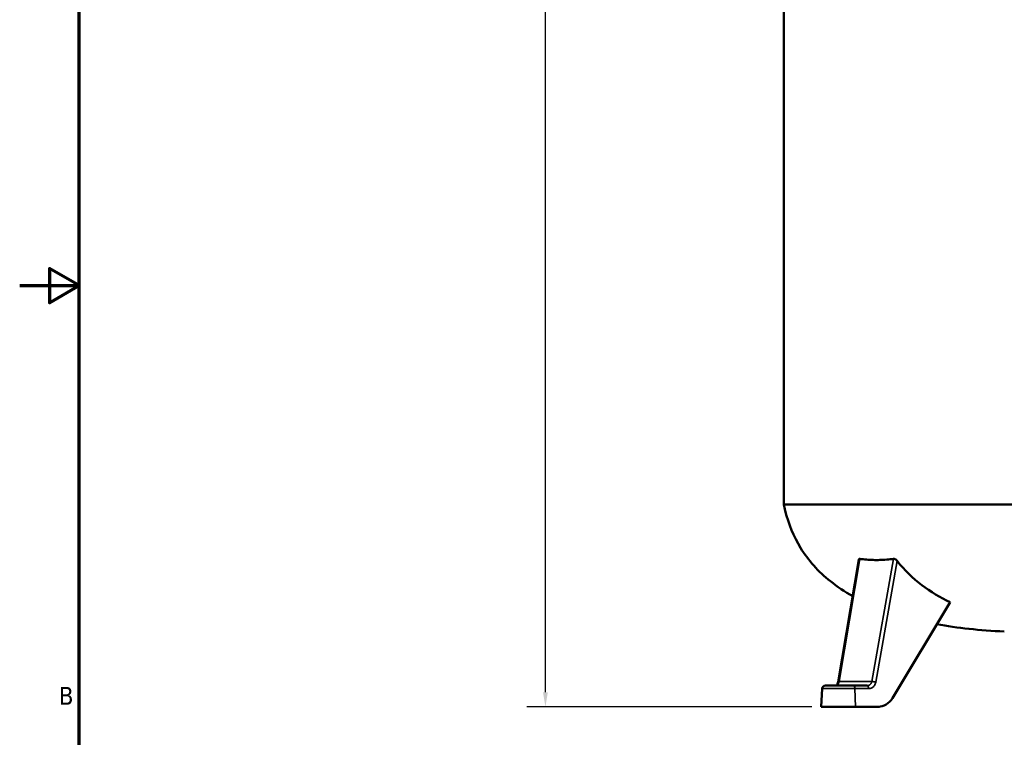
# Model space of a CAD drawing. Header units: inches. Extents: x 1 to 237, y 4 to 150.
# Tile 18 of 148: x 1 to 47, y 56 to 89. Entities that reach past the tile are written whole.
import ezdxf

# ---------------------------------------------------------------- set-up
doc = ezdxf.new("R2010")
doc.units = ezdxf.units.IN
doc.header["$LTSCALE"] = 7
doc.header["$MEASUREMENT"] = 0
for name, color, linetype, lineweight in [('Border (ANSI)', 7, 'Continuous', 70), ('Dimension (ANSI)', 7, 'Continuous', 25), ('Visible (ANSI)', 7, 'Continuous', 50), ('Visible Narrow (ANSI)', 7, 'Continuous', 35)]:
    doc.layers.add(name, color=color, linetype=linetype, lineweight=lineweight)
doc.styles.add('Dimension Text', font='tahoma.ttf')
doc.dimstyles.new('Dual Dimension', dxfattribs={"dimscale": 7, "dimtxt": 0.12, "dimasz": 0.098425, "dimexe": 0.125, "dimexo": 0.0625, "dimgap": 0.031496, "dimtad": 0, "dimtih": 1, "dimtoh": 1, "dimrnd": 1e-08, "dimzin": 4, "dimdsep": 46, "dimtxsty": 'Dimension Text', "dimcen": 0.09, "dimdle": 0.393701, "dimclrd": 256, "dimclre": 256, "dimclrt": 256, "dimadec": 0, "dimazin": 1, "dimtfac": 1, "dimtofl": 0, "dimtmove": 0, "dimatfit": 3, "dimfxl": 1, "dimtolj": 1, "dimtzin": 4, "dimlwd": -1, "dimlwe": -1, "dimarcsym": 0})

# ---------------------------------------------------------------- blocks, each defined once
blk = doc.blocks.new('Borders Default Border')
at = {"layer": 'Border (ANSI)', "flags": 128}
for points in [[(0.5, 1), (0.5, 21), (33.5, 21), (33.5, 1), (0.5, 1)], [(0.1, 11), (0.5, 11), (0.3, 11.1155), (0.3, 10.8845), (0.5, 11)]]:
    blk.add_lwpolyline(points, dxfattribs=at)
at = {"layer": 'Border (ANSI)', "insert": (0.3634, 8.19), "char_height": 0.12, "attachment_point": 7, "style": 'Dimension Text'}
blk.add_mtext('B', dxfattribs=at)
blk = doc.blocks.new('*D8')
at = {"layer": 'Defpoints', "color": 0, "transparency": 16777216}
for p in [(25.382, 133.91), (45.846, 133.91), (38.33, 57.23)]:
    blk.add_point(p, dxfattribs=at)
at = {"layer": 'Dimension (ANSI)', "transparency": 16777216}
for p, q in [((45.408, 133.91), (24.507, 133.91)), ((25.382, 133.221), (25.382, 97.456)), ((25.382, 57.919), (25.382, 93.684)), ((37.893, 57.23), (24.507, 57.23))]:
    blk.add_line(p, q, dxfattribs=at)
for points in [[(25.267, 133.221), (25.496, 133.221), (25.382, 133.91)], [(25.267, 57.919), (25.496, 57.919), (25.382, 57.23)]]:
    blk.add_solid(points, dxfattribs=at)
at = {"layer": 'Dimension (ANSI)', "transparency": 16777216, "insert": (25.382, 95.57), "char_height": 0.84, "attachment_point": 5, "style": 'Dimension Text'}
blk.add_mtext('\\A1;{\\H3.0x;(}\\S76.68^ 1947.7 mm;{\\H3.0x;)}', dxfattribs=at)

msp = doc.modelspace()

# ---------------------------------------------------------------- linework, layer by layer
at = {"layer": 'Visible (ANSI)'}
for p, q in [((36.5752, 90.7604), (36.5752, 66.7303)), ((36.5752, 66.7303), (60.5752, 66.7303)), ((39.1224, 58.4099), (40.0996, 64.1484)), ((44.3837, 62.1393), (41.6734, 57.6432)), ((38.3754, 58.0882), (38.3304, 57.2303)), ((38.5252, 58.2303), (39.8309, 58.2303)), ((39.05, 58.2303), (39.05, 58.2303)), ((40.4811, 58.2303), (39.8309, 58.2303)), ((39.9327, 57.2303), (38.3304, 57.2303)), ((39.9327, 57.2303), (40.683, 57.2303)), ((40.6828, 57.2376), (40.683, 57.2303)), ((40.9985, 57.2376), (40.6828, 57.2376)), ((40.9255, 57.2303), (40.683, 57.2303)), ((40.998, 57.2339), (41.0709, 57.2412))]:
    msp.add_line(p, q, dxfattribs=at)
msp.add_arc((38.5252, 58.0803), 0.15, 89.99995, 177, dxfattribs=at)
for centre, major_axis, ratio, start_param, end_param in [((41.5092, 67.4586), (4.6671, 0.7947), 0.6928597, 4.3009824, 4.3361986), ((41.5092, 67.4586), (4.6671, 0.7947), 0.6928597, 4.6065861, 4.6418023), ((40.5749, 58.3403), (-0.04, 0.2476), 0.8715002, 3.0805817, 3.0816816), ((40.5749, 58.3403), (-0.04, 0.2476), 0.8715002, 3.3045428, 3.305041), ((40.9711, 58.2363), (0.0998, -0.995), 0.8514717, 6.1979875, 7.1329454), ((40.8982, 58.2289), (0.0998, -0.995), 0.8514717, 6.1979875, 6.2831853)]:
    msp.add_ellipse(centre, major_axis=major_axis, ratio=ratio, start_param=start_param, end_param=end_param, dxfattribs=at)
for points, knots in [([(39.8064, 62.4266), (39.4268, 62.6392), (39.0791, 62.8718), (38.1893, 63.5838), (37.7208, 64.1093), (37.0349, 65.2279), (36.7956, 65.8073), (36.6166, 66.535), (36.5949, 66.6321), (36.5752, 66.7303)], [0.53170825, 0.53170825, 0.53170825, 0.53170825, 0.63167647, 0.63167647, 0.81349111, 0.81349111, 0.97543861, 0.97543861, 1, 1, 1, 1]), ([(40.1026, 64.159), (40.1058, 64.166), (40.1112, 64.1712), (40.1223, 64.1757), (40.1262, 64.1767), (40.1316, 64.1773), (40.1327, 64.1774), (40.1346, 64.1775), (40.1354, 64.1775), (40.1367, 64.1776), (40.1372, 64.1776), (40.1383, 64.1776), (40.1389, 64.1775), (40.14, 64.1775), (40.1407, 64.1775), (40.1422, 64.1774), (40.1431, 64.1773), (40.1451, 64.1772), (40.1463, 64.177), (40.1475, 64.1769)], [-0.24952586, -0.24952586, -0.24952586, -0.24952586, -0.12470105, -0.12470105, -0.06801924, -0.06801924, -0.05323917, -0.05323917, -0.04420825, -0.04420825, -0.03734606, -0.03734606, -0.03082186, -0.03082186, -0.02338296, -0.02338296, -0.01325596, -0.01325596, -0.000001, -0.000001, -0.000001, -0.000001]), ([(40.3067, 64.159), (40.4101, 64.1471), (40.5142, 64.1383), (40.7217, 64.1266), (40.8252, 64.1237), (41.033, 64.1237), (41.1375, 64.1266), (41.3491, 64.1383), (41.4564, 64.1471), (41.5639, 64.159)], [-4.5200839, -4.5200839, -4.5200839, -4.5200839, -3.3800219, -3.3800219, -2.2602236, -2.2602236, -1.1402337, -1.1402337, -0.0000013, -0.0000013, -0.0000013, -0.0000013]), ([(41.7293, 64.1769), (41.7305, 64.177), (41.7318, 64.1772), (41.7341, 64.1773), (41.7351, 64.1774), (41.7368, 64.1775), (41.7376, 64.1775), (41.739, 64.1775), (41.7396, 64.1776), (41.741, 64.1776), (41.7417, 64.1776), (41.7433, 64.1775), (41.7443, 64.1775), (41.7468, 64.1774), (41.7483, 64.1773), (41.7559, 64.1767), (41.7622, 64.1757), (41.7828, 64.1712), (41.7974, 64.166), (41.8119, 64.159)], [-0.2497836, -0.2497836, -0.2497836, -0.2497836, -0.23651496, -0.23651496, -0.22637749, -0.22637749, -0.21893091, -0.21893091, -0.21239997, -0.21239997, -0.20553069, -0.20553069, -0.19649045, -0.19649045, -0.18169511, -0.18169511, -0.12495475, -0.12495475, -0.000001, -0.000001, -0.000001, -0.000001]), ([(41.8119, 64.159), (41.8287, 64.1496), (41.8447, 64.1378), (41.874, 64.1116), (41.8872, 64.0972), (41.8988, 64.0824)], [-0.30078005, -0.30078005, -0.30078005, -0.30078005, -0.15039808, -0.15039808, -0.000001, -0.000001, -0.000001, -0.000001]), ([(41.8988, 64.0824), (42.2379, 63.6469), (42.6251, 63.2728), (43.4675, 62.6287), (43.9194, 62.3616), (44.3837, 62.1393)], [-8.85818, -8.85818, -8.85818, -8.85818, -4.432407, -4.432407, -0.000001, -0.000001, -0.000001, -0.000001]), ([(39.0428, 58.2303), (39.0436, 58.2309), (39.0445, 58.2316), (39.0504, 58.2365), (39.0581, 58.2445), (39.0737, 58.267), (39.0815, 58.2805), (39.0964, 58.313), (39.1037, 58.3326), (39.1148, 58.3714), (39.1191, 58.3904), (39.1224, 58.4099)], [0.3261777, 0.3261777, 0.3261777, 0.3261777, 0.37291193, 0.37291193, 0.57578827, 0.57578827, 0.74969362, 0.74969362, 0.93418215, 0.93418215, 1.08878069, 1.08878069, 1.08878069, 1.08878069]), ([(39.0428, 58.2303), (39.0436, 58.2309), (39.0445, 58.2316), (39.0504, 58.2365), (39.0581, 58.2445), (39.0737, 58.267), (39.0815, 58.2805), (39.0964, 58.313), (39.1037, 58.3326), (39.1148, 58.3714), (39.1191, 58.3904), (39.1224, 58.4099)], [0.32641857, 0.32641857, 0.32641857, 0.32641857, 0.37290811, 0.37290811, 0.57578675, 0.57578675, 0.74969198, 0.74969198, 0.93418055, 0.93418055, 1.08878066, 1.08878066, 1.08878066, 1.08878066])]:
    msp.add_open_spline(points, degree=3, knots=knots, dxfattribs=at)
for points in [[(40.0996, 64.1484), (40.1002, 64.1522), (40.1012, 64.1558), (40.1026, 64.159)], [(46.9255, 60.7679), (45.7767, 60.8223), (44.7222, 60.9357), (43.762, 61.108)]]:
    msp.add_open_spline(points, degree=3, dxfattribs=at)
at = {"layer": 'Visible Narrow (ANSI)'}
for p, q in [((39.1673, 58.4206), (40.1475, 64.1769)), ((41.7293, 64.1769), (40.7071, 58.4206)), ((41.8988, 64.0824), (40.8884, 58.3926)), ((39.1673, 58.4206), (40.7071, 58.4206)), ((38.3754, 58.0882), (39.9092, 58.0882)), ((40.5594, 58.0882), (39.9092, 58.0882)), ((39.9092, 58.0882), (39.9327, 57.2303)), ((40.9255, 57.2303), (40.9985, 57.2376))]:
    msp.add_line(p, q, dxfattribs=at)
for centre, major_axis, ratio, start_param, end_param in [((39.2703, 58.3848), (-0.1479, 0.0252), 0.1724344, 5.5118666, 6.2831225), ((40.8101, 58.3848), (-0.1477, 0.0262), 0.1653534, 4.1834276, 5.5130504), ((39.8309, 58.0803), (0, 0.15), 0.5224986, 4.7647489, 6.2831858), ((40.4811, 58.0803), (0, 0.15), 0.5224986, 4.7647489, 6.2831853)]:
    msp.add_ellipse(centre, major_axis=major_axis, ratio=ratio, start_param=start_param, end_param=end_param, dxfattribs=at)
for points, knots in [([(39.05, 58.2303), (39.0538, 58.2303), (39.0578, 58.2308), (39.0656, 58.2327), (39.0693, 58.234), (39.0739, 58.2362), (39.0746, 58.2366), (39.0793, 58.239), (39.0834, 58.2417), (39.0885, 58.2457), (39.0893, 58.2463), (39.0942, 58.2505), (39.0984, 58.2545), (39.1039, 58.2607), (39.1051, 58.2621), (39.1103, 58.2685), (39.1145, 58.2743), (39.1202, 58.2833), (39.1217, 58.2857), (39.127, 58.2947), (39.1307, 58.3019), (39.1364, 58.314), (39.1383, 58.3183), (39.143, 58.3296), (39.1457, 58.3368), (39.1509, 58.352), (39.1534, 58.3599), (39.159, 58.3799), (39.1619, 58.3922), (39.1655, 58.4101), (39.1664, 58.4153), (39.1673, 58.4206)], [0.00001359, 0.00001359, 0.00001359, 0.00001359, 0.125, 0.125, 0.23017456, 0.23017456, 0.25, 0.25, 0.35504338, 0.35504338, 0.375, 0.375, 0.47367798, 0.47367798, 0.5, 0.5, 0.59262364, 0.59262364, 0.625, 0.625, 0.70752979, 0.70752979, 0.75, 0.75, 0.8125, 0.8125, 0.875, 0.875, 0.96409525, 0.96409525, 1, 1, 1, 1]), ([(40.7071, 58.4206), (40.7052, 58.4101), (40.7027, 58.3999), (40.6972, 58.3826), (40.6945, 58.3753), (40.6879, 58.3602), (40.6841, 58.3524), (40.6789, 58.3434), (40.678, 58.3418), (40.6734, 58.3341), (40.6695, 58.3283), (40.6596, 58.3148), (40.6534, 58.3075), (40.6428, 58.2963), (40.6385, 58.2921), (40.6275, 58.2822), (40.6207, 58.2768), (40.6096, 58.269), (40.6053, 58.2662), (40.594, 58.2593), (40.5871, 58.2556), (40.5762, 58.2504), (40.5721, 58.2487), (40.5613, 58.2443), (40.5545, 58.2419), (40.5442, 58.2389), (40.5405, 58.2379), (40.5303, 58.2354), (40.524, 58.2341), (40.5144, 58.2326), (40.5111, 58.2322), (40.5017, 58.2311), (40.4957, 58.2307), (40.4869, 58.2304), (40.484, 58.2303), (40.4811, 58.2303)], [0, 0, 0, 0, 0.0711979, 0.0711979, 0.125, 0.125, 0.1858388, 0.1858388, 0.1989502, 0.1989502, 0.25, 0.25, 0.3250591, 0.3250591, 0.375, 0.375, 0.4516075, 0.4516075, 0.5, 0.5, 0.5781924, 0.5781924, 0.625, 0.625, 0.7047386, 0.7047386, 0.75, 0.75, 0.8313585, 0.8313585, 0.875, 0.875, 0.9576563, 0.9576563, 1, 1, 1, 1])]:
    msp.add_open_spline(points, degree=3, knots=knots, dxfattribs=at)
for points in [[(39.1072, 58.2648), (39.1072, 58.2648), (39.1072, 58.2648), (39.1072, 58.2648)], [(40.8884, 58.3926), (40.8831, 58.3629), (40.8673, 58.3077), (40.8274, 58.2331), (40.7808, 58.1783), (40.732, 58.1392), (40.6841, 58.1132), (40.6389, 58.0976), (40.5972, 58.0896), (40.5716, 58.0882), (40.5594, 58.0882)]]:
    msp.add_open_spline(points, degree=3, dxfattribs=at)

# ---------------------------------------------------------------- block references
at = {"xscale": 7, "yscale": 7, "zscale": 7}
msp.add_blockref('Borders Default Border', (0, 0), dxfattribs=at)

# ---------------------------------------------------------------- dimensions: what is measured, and where the dimension line sits
at = {"layer": 'Dimension (ANSI)'}
dim = msp.add_linear_dim(base=(25.3817, 133.9097), p1=(38.3304, 57.2303), p2=(45.8457, 133.9097), angle=270, text='{\\H3.0x;(}\\S<>^ 1947.7 mm;{\\H3.0x;)}', dimstyle='Dual Dimension', override={"dimgap": 0.031496, "dimdec": 2, "dimpost": '\\X', "dimtol": 0, "dimlim": 0, "dimtp": 0, "dimtm": 0, "dimtdec": 2, "dimatfit": 1}, dxfattribs=at)
dim.commit()
dim.dimension.update_dxf_attribs({"geometry": '*D8', "text_midpoint": (25.3817, 95.57), "dimtype": 160})

doc.saveas('drawing.dxf')
